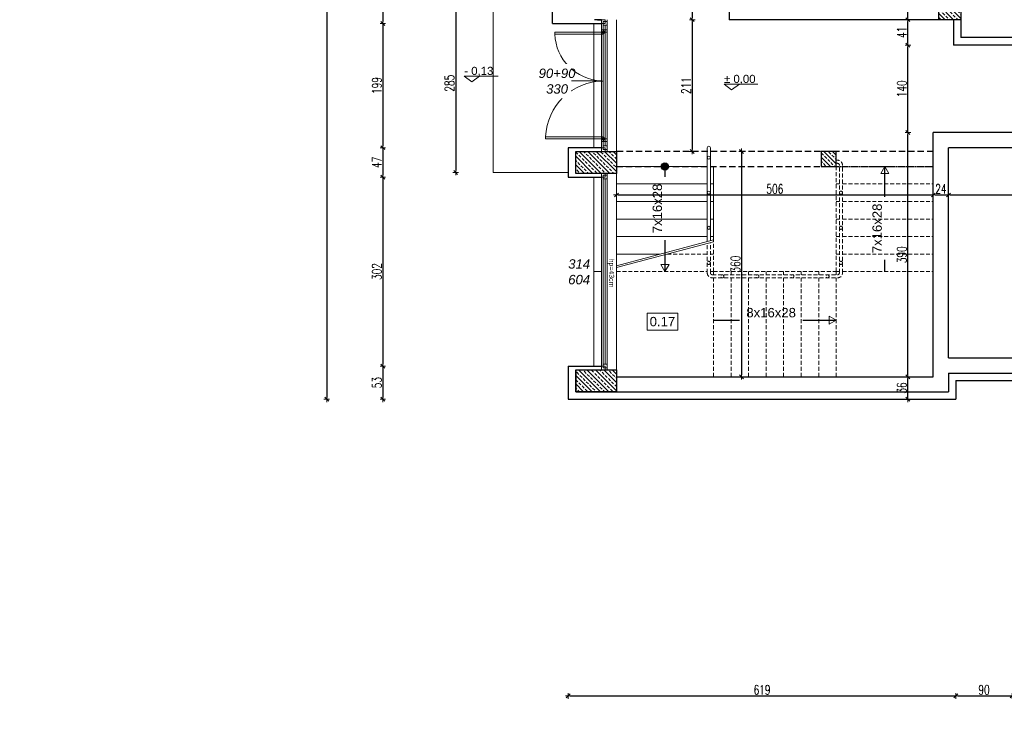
# Model space of a CAD drawing. Header units: millimetres. Extents: x 0 to 111311, y -48878 to -25280.
# Tile 126 of 244: x 86261 to 87833, y -31866 to -30755. Entities that reach past the tile are written whole.
import ezdxf

# ---------------------------------------------------------------- set-up
doc = ezdxf.new("R2010")
doc.units = ezdxf.units.MM
for name, pattern in [('ACAD_ISO07W100', [3, 0, -3]), ('BPB', [1.5, 1, -0.5]), ('DASHED2', [9.525, 6.35, -3.175])]:
    doc.linetypes.add(name, pattern=pattern)
doc.layers.get('Defpoints').update_dxf_attribs({"color": 30})
for name, color, linetype, lineweight in [('J 0.15', 40, 'Continuous', 15), ('J opisy', 7, 'Continuous', 9), ('J stolarka_okna', 144, 'Continuous', 0), ('J wymiary', 1, 'Continuous', 9), ('OPIS', 7, 'Continuous', 5), ('sciany', 252, 'Continuous', 30)]:
    doc.layers.add(name, color=color, linetype=linetype, lineweight=lineweight)
doc.styles.add('ADESK2', font='simplex', dxfattribs={"width": 0.7})
doc.styles.get("Standard").update_dxf_attribs({"font": 'arial.ttf'})
doc.dimstyles.new('1-100', dxfattribs={"dimscale": 1.5, "dimtxt": 10, "dimasz": 2, "dimexe": 1, "dimexo": 1, "dimgap": 1.5, "dimtad": 1, "dimdec": 0, "dimrnd": 0.5, "dimdsep": 46, "dimtxsty": 'ADESK2', "dimblk": 'wymiar', "dimcen": -1, "dimdle": 5, "dimse1": 1, "dimse2": 1, "dimclrd": 256, "dimclre": 256, "dimclrt": 256, "dimadec": 0, "dimazin": 0, "dimtfac": 1, "dimtdec": 0, "dimtix": 1, "dimtmove": 0, "dimatfit": 3, "dimfxl": 20, "dimfxlon": 1, "dimtolj": 1, "dimtzin": 0, "dimarcsym": 0})
pattern_1 = [(135, (20862.355, -6471.846), (-6.7351921, -6.7351921), []), (135, (20862.355, -6465.111), (-6.7351921, -6.7351921), [4.7625, -2.38125])]

# ---------------------------------------------------------------- blocks, each defined once
blk = doc.blocks.new('wymiar')
for p, q in [((1.5, 0), (-1.5, 0)), ((1.06, 1.06), (-1.06, -1.06)), ((0, 1.5), (0, -1.5))]:
    blk.add_line(p, q)
blk = doc.blocks.new('*D1460')
at = {"layer": 'Defpoints', "color": 0, "ltscale": 4}
for p in [(87213.5, -31000.1), (87719.5, -31000.1), (87719.5, -31034.7)]:
    blk.add_point(p, dxfattribs=at)
at = {"layer": 'J wymiary', "lineweight": -2}
blk.add_line((87216.5, -31034.7), (87716.5, -31034.7), dxfattribs=at)
at = {"layer": 'J wymiary', "lineweight": -2, "ltscale": 4, "xscale": 3, "yscale": 3, "zscale": 3, "rotation": 180}
blk.add_blockref('wymiar', (87213.5, -31034.7), dxfattribs=at)
at = {"layer": 'J wymiary', "lineweight": -2, "ltscale": 4, "xscale": 3, "yscale": 3, "zscale": 3}
blk.add_blockref('wymiar', (87719.5, -31034.7), dxfattribs=at)
at = {"layer": 'J wymiary', "ltscale": 4, "insert": (87466.5, -31025), "char_height": 15, "attachment_point": 5, "style": 'ADESK2'}
blk.add_mtext('\\A1;506', dxfattribs=at)
blk = doc.blocks.new('*D1461')
at = {"layer": 'Defpoints', "color": 0, "ltscale": 4}
for p in [(87743.5, -30979.3), (87719.5, -31000.1), (87743.5, -31034.7)]:
    blk.add_point(p, dxfattribs=at)
at = {"layer": 'J wymiary', "lineweight": -2}
blk.add_line((87722.5, -31034.7), (87740.5, -31034.7), dxfattribs=at)
at = {"layer": 'J wymiary', "lineweight": -2, "ltscale": 4, "xscale": 3, "yscale": 3, "zscale": 3, "rotation": 180}
blk.add_blockref('wymiar', (87719.5, -31034.7), dxfattribs=at)
at = {"layer": 'J wymiary', "lineweight": -2, "ltscale": 4, "xscale": 3, "yscale": 3, "zscale": 3}
blk.add_blockref('wymiar', (87743.5, -31034.7), dxfattribs=at)
at = {"layer": 'J wymiary', "ltscale": 4, "insert": (87731.5, -31025), "char_height": 15, "attachment_point": 5, "style": 'ADESK2'}
blk.add_mtext('\\A1;24', dxfattribs=at)
blk = doc.blocks.new('*D1462')
at = {"layer": 'Defpoints', "color": 0, "ltscale": 4}
for p in [(88249.7, -30963.2), (87743.5, -30979.3), (88249.7, -31034.7)]:
    blk.add_point(p, dxfattribs=at)
at = {"layer": 'J wymiary', "lineweight": -2}
blk.add_line((87746.5, -31034.7), (88246.7, -31034.7), dxfattribs=at)
at = {"layer": 'J wymiary', "lineweight": -2, "ltscale": 4, "xscale": 3, "yscale": 3, "zscale": 3, "rotation": 180}
blk.add_blockref('wymiar', (87743.5, -31034.7), dxfattribs=at)
at = {"layer": 'J wymiary', "lineweight": -2, "ltscale": 4, "xscale": 3, "yscale": 3, "zscale": 3}
blk.add_blockref('wymiar', (88249.7, -31034.7), dxfattribs=at)
at = {"layer": 'J wymiary', "ltscale": 4, "insert": (87996.6, -31025), "char_height": 15, "attachment_point": 5, "style": 'ADESK2'}
blk.add_mtext('\\A1;506', dxfattribs=at)
blk = doc.blocks.new('A$C518426B5')
at = {"layer": 'OPIS', "color": 251}
for p, q in [((0, 8.8), (54.2, 8.8)), ((0, 8.8), (11.9, 0)), ((11.9, 0), (24.5, 8.8))]:
    blk.add_line(p, q, dxfattribs=at)
blk = doc.blocks.new('*D1505')
at = {"layer": 'Defpoints', "color": 0, "ltscale": 4}
for p in [(87679, -31325.1), (87707.8, -31325.1), (87707.8, -31361.1)]:
    blk.add_point(p, dxfattribs=at)
at = {"layer": 'J wymiary', "lineweight": -2}
blk.add_line((87679, -31358.1), (87679, -31328.1), dxfattribs=at)
at = {"layer": 'J wymiary', "lineweight": -2, "ltscale": 4, "xscale": 3, "yscale": 3, "zscale": 3}
for p, rotation in [((87679, -31325.1), 90), ((87679, -31361.1), 270)]:
    blk.add_blockref('wymiar', p, dxfattribs=dict(at, rotation=rotation))
at = {"layer": 'J wymiary', "ltscale": 4, "insert": (87669.2, -31343.1), "char_height": 15, "attachment_point": 5, "rotation": 90, "style": 'ADESK2'}
blk.add_mtext('\\A1;36', dxfattribs=at)
blk = doc.blocks.new('*D1506')
at = {"layer": 'Defpoints', "color": 0, "ltscale": 4}
for p in [(87679, -30935.1), (87731.6, -30935.1), (87707.8, -31325.1)]:
    blk.add_point(p, dxfattribs=at)
at = {"layer": 'J wymiary', "lineweight": -2}
blk.add_line((87679, -31322.1), (87679, -30938.1), dxfattribs=at)
at = {"layer": 'J wymiary', "lineweight": -2, "ltscale": 4, "xscale": 3, "yscale": 3, "zscale": 3}
for p, rotation in [((87679, -30935.1), 90), ((87679, -31325.1), 270)]:
    blk.add_blockref('wymiar', p, dxfattribs=dict(at, rotation=rotation))
at = {"layer": 'J wymiary', "ltscale": 4, "insert": (87669.2, -31130.1), "char_height": 15, "attachment_point": 5, "rotation": 90, "style": 'ADESK2'}
blk.add_mtext('\\A1;390', dxfattribs=at)
blk = doc.blocks.new('*D1507')
at = {"layer": 'Defpoints', "color": 0, "ltscale": 4}
for p in [(87679, -30795.1), (87758.9, -30795.1), (87731.6, -30935.1)]:
    blk.add_point(p, dxfattribs=at)
at = {"layer": 'J wymiary', "lineweight": -2}
blk.add_line((87679, -30932.1), (87679, -30798.1), dxfattribs=at)
at = {"layer": 'J wymiary', "lineweight": -2, "ltscale": 4, "xscale": 3, "yscale": 3, "zscale": 3}
for p, rotation in [((87679, -30795.1), 90), ((87679, -30935.1), 270)]:
    blk.add_blockref('wymiar', p, dxfattribs=dict(at, rotation=rotation))
at = {"layer": 'J wymiary', "ltscale": 4, "insert": (87669.2, -30865.1), "char_height": 15, "attachment_point": 5, "rotation": 90, "style": 'ADESK2'}
blk.add_mtext('\\A1;140', dxfattribs=at)
blk = doc.blocks.new('*D1508')
at = {"layer": 'Defpoints', "color": 0, "ltscale": 4}
for p in [(87679, -30754.6), (87713.2, -30754.6), (87758.9, -30795.1)]:
    blk.add_point(p, dxfattribs=at)
at = {"layer": 'J wymiary', "lineweight": -2}
blk.add_line((87679, -30792.1), (87679, -30757.6), dxfattribs=at)
at = {"layer": 'J wymiary', "lineweight": -2, "ltscale": 4, "xscale": 3, "yscale": 3, "zscale": 3}
for p, rotation in [((87679, -30754.6), 90), ((87679, -30795.1), 270)]:
    blk.add_blockref('wymiar', p, dxfattribs=dict(at, rotation=rotation))
at = {"layer": 'J wymiary', "ltscale": 4, "insert": (87669.2, -30774.9), "char_height": 15, "attachment_point": 5, "rotation": 90, "style": 'ADESK2'}
blk.add_mtext('\\A1;41', dxfattribs=at)
blk = doc.blocks.new('*D1509')
at = {"layer": 'Defpoints', "color": 0, "ltscale": 4}
for p in [(87679, -30699.6), (87714.9, -30699.6), (87713.2, -30754.6)]:
    blk.add_point(p, dxfattribs=at)
at = {"layer": 'J wymiary', "lineweight": -2}
blk.add_line((87679, -30751.6), (87679, -30702.6), dxfattribs=at)
at = {"layer": 'J wymiary', "lineweight": -2, "ltscale": 4, "xscale": 3, "yscale": 3, "zscale": 3}
for p, rotation in [((87679, -30699.6), 90), ((87679, -30754.6), 270)]:
    blk.add_blockref('wymiar', p, dxfattribs=dict(at, rotation=rotation))
at = {"layer": 'J wymiary', "ltscale": 4, "insert": (87669.2, -30727.1), "char_height": 15, "attachment_point": 5, "rotation": 90, "style": 'ADESK2'}
blk.add_mtext('\\A1;55', dxfattribs=at)
blk = doc.blocks.new('*D1513')
at = {"layer": 'Defpoints', "color": 0, "ltscale": 4}
for p in [(87412.4, -30965.1), (87412.4, -31325.1), (87413.4, -31325.1)]:
    blk.add_point(p, dxfattribs=at)
at = {"layer": 'J wymiary', "lineweight": -2}
blk.add_line((87413.4, -30968.1), (87413.4, -31322.1), dxfattribs=at)
at = {"layer": 'J wymiary', "lineweight": -2, "ltscale": 4, "xscale": 3, "yscale": 3, "zscale": 3}
for p, rotation in [((87413.4, -30965.1), 90), ((87413.4, -31325.1), 270)]:
    blk.add_blockref('wymiar', p, dxfattribs=dict(at, rotation=rotation))
at = {"layer": 'J wymiary', "ltscale": 4, "insert": (87403.7, -31145.1), "char_height": 15, "attachment_point": 5, "rotation": 90, "style": 'ADESK2'}
blk.add_mtext('\\A1;360', dxfattribs=at)
blk = doc.blocks.new('*D1514')
at = {"layer": 'Defpoints', "color": 0, "ltscale": 4}
for p in [(87393.5, -30434.1), (87334.6, -30754.6), (87393.5, -30754.6)]:
    blk.add_point(p, dxfattribs=at)
at = {"layer": 'J wymiary', "lineweight": -2}
blk.add_line((87334.6, -30437.1), (87334.6, -30751.6), dxfattribs=at)
at = {"layer": 'J wymiary', "lineweight": -2, "ltscale": 4, "xscale": 3, "yscale": 3, "zscale": 3}
for p, rotation in [((87334.6, -30434.1), 90), ((87334.6, -30754.6), 270)]:
    blk.add_blockref('wymiar', p, dxfattribs=dict(at, rotation=rotation))
at = {"layer": 'J wymiary', "ltscale": 4, "insert": (87324.8, -30594.4), "char_height": 15, "attachment_point": 5, "rotation": 90, "style": 'ADESK2'}
blk.add_mtext('\\A1;321', dxfattribs=at)
blk = doc.blocks.new('*D1515')
at = {"layer": 'Defpoints', "color": 0, "ltscale": 4}
for p in [(87393.5, -30754.6), (87334.6, -30965.1), (87437.2, -30965.1)]:
    blk.add_point(p, dxfattribs=at)
at = {"layer": 'J wymiary', "lineweight": -2}
blk.add_line((87334.6, -30757.6), (87334.6, -30962.1), dxfattribs=at)
at = {"layer": 'J wymiary', "lineweight": -2, "ltscale": 4, "xscale": 3, "yscale": 3, "zscale": 3}
for p, rotation in [((87334.6, -30754.6), 90), ((87334.6, -30965.1), 270)]:
    blk.add_blockref('wymiar', p, dxfattribs=dict(at, rotation=rotation))
at = {"layer": 'J wymiary', "ltscale": 4, "insert": (87324.8, -30859.9), "char_height": 15, "attachment_point": 5, "rotation": 90, "style": 'ADESK2'}
blk.add_mtext('\\A1;211', dxfattribs=at)
blk = doc.blocks.new('*D1607')
at = {"layer": 'Defpoints', "color": 0, "ltscale": 4}
for p in [(87127.6, -30682.7), (86840.5, -30760.6), (87131.5, -30760.6)]:
    blk.add_point(p, dxfattribs=at)
at = {"layer": 'J wymiary', "lineweight": -2}
blk.add_line((86840.5, -30685.7), (86840.5, -30757.6), dxfattribs=at)
at = {"layer": 'J wymiary', "lineweight": -2, "ltscale": 4, "xscale": 3, "yscale": 3, "zscale": 3}
for p, rotation in [((86840.5, -30682.7), 90), ((86840.5, -30760.6), 270)]:
    blk.add_blockref('wymiar', p, dxfattribs=dict(at, rotation=rotation))
at = {"layer": 'J wymiary', "ltscale": 4, "insert": (86830.8, -30721.6), "char_height": 15, "attachment_point": 5, "rotation": 90, "style": 'ADESK2'}
blk.add_mtext('\\A1;78', dxfattribs=at)
blk = doc.blocks.new('*D1608')
at = {"layer": 'Defpoints', "color": 0, "ltscale": 4}
for p in [(87131.5, -30760.6), (86840.5, -30959.1), (87157.9, -30959.1)]:
    blk.add_point(p, dxfattribs=at)
at = {"layer": 'J wymiary', "lineweight": -2}
blk.add_line((86840.5, -30763.6), (86840.5, -30956.1), dxfattribs=at)
at = {"layer": 'J wymiary', "lineweight": -2, "ltscale": 4, "xscale": 3, "yscale": 3, "zscale": 3}
for p, rotation in [((86840.5, -30760.6), 90), ((86840.5, -30959.1), 270)]:
    blk.add_blockref('wymiar', p, dxfattribs=dict(at, rotation=rotation))
at = {"layer": 'J wymiary', "ltscale": 4, "insert": (86830.8, -30859.9), "char_height": 15, "attachment_point": 5, "rotation": 90, "style": 'ADESK2'}
blk.add_mtext('\\A1;199', dxfattribs=at)
blk = doc.blocks.new('*D1609')
at = {"layer": 'Defpoints', "color": 0, "ltscale": 4}
for p in [(87157.9, -30959.1), (86840.5, -31006.1), (87158.8, -31006.1)]:
    blk.add_point(p, dxfattribs=at)
at = {"layer": 'J wymiary', "lineweight": -2}
blk.add_line((86840.5, -30962.1), (86840.5, -31003.1), dxfattribs=at)
at = {"layer": 'J wymiary', "lineweight": -2, "ltscale": 4, "xscale": 3, "yscale": 3, "zscale": 3}
for p, rotation in [((86840.5, -30959.1), 90), ((86840.5, -31006.1), 270)]:
    blk.add_blockref('wymiar', p, dxfattribs=dict(at, rotation=rotation))
at = {"layer": 'J wymiary', "ltscale": 4, "insert": (86830.8, -30982.6), "char_height": 15, "attachment_point": 5, "rotation": 90, "style": 'ADESK2'}
blk.add_mtext('\\A1;47', dxfattribs=at)
blk = doc.blocks.new('*D1610')
at = {"layer": 'Defpoints', "color": 0, "ltscale": 4}
for p in [(87158.8, -31006.1), (86840.5, -31308.1), (87155.7, -31308.1)]:
    blk.add_point(p, dxfattribs=at)
at = {"layer": 'J wymiary', "lineweight": -2}
blk.add_line((86840.5, -31009.1), (86840.5, -31305.1), dxfattribs=at)
at = {"layer": 'J wymiary', "lineweight": -2, "ltscale": 4, "xscale": 3, "yscale": 3, "zscale": 3}
for p, rotation in [((86840.5, -31006.1), 90), ((86840.5, -31308.1), 270)]:
    blk.add_blockref('wymiar', p, dxfattribs=dict(at, rotation=rotation))
at = {"layer": 'J wymiary', "ltscale": 4, "insert": (86830.8, -31157.1), "char_height": 15, "attachment_point": 5, "rotation": 90, "style": 'ADESK2'}
blk.add_mtext('\\A1;302', dxfattribs=at)
blk = doc.blocks.new('*D1611')
at = {"layer": 'Defpoints', "color": 0, "ltscale": 4}
for p in [(87155.7, -31308.1), (86840.5, -31361.1), (87158.4, -31361.1)]:
    blk.add_point(p, dxfattribs=at)
at = {"layer": 'J wymiary', "lineweight": -2}
blk.add_line((86840.5, -31311.1), (86840.5, -31358.1), dxfattribs=at)
at = {"layer": 'J wymiary', "lineweight": -2, "ltscale": 4, "xscale": 3, "yscale": 3, "zscale": 3}
for p, rotation in [((86840.5, -31308.1), 90), ((86840.5, -31361.1), 270)]:
    blk.add_blockref('wymiar', p, dxfattribs=dict(at, rotation=rotation))
at = {"layer": 'J wymiary', "ltscale": 4, "insert": (86830.8, -31334.6), "char_height": 15, "attachment_point": 5, "rotation": 90, "style": 'ADESK2'}
blk.add_mtext('\\A1;53', dxfattribs=at)
blk = doc.blocks.new('*D1612')
at = {"layer": 'Defpoints', "color": 0, "ltscale": 4}
for p in [(87111.5, -27842.6), (86751, -31361.1), (87136.5, -31361.1)]:
    blk.add_point(p, dxfattribs=at)
at = {"layer": 'J wymiary', "lineweight": -2}
blk.add_line((86751, -27845.6), (86751, -31358.1), dxfattribs=at)
at = {"layer": 'J wymiary', "lineweight": -2, "ltscale": 4, "xscale": 3, "yscale": 3, "zscale": 3}
for p, rotation in [((86751, -27842.6), 90), ((86751, -31361.1), 270)]:
    blk.add_blockref('wymiar', p, dxfattribs=dict(at, rotation=rotation))
at = {"layer": 'J wymiary', "ltscale": 4, "insert": (86741.2, -29601.9), "char_height": 15, "attachment_point": 5, "rotation": 90, "style": 'ADESK2'}
blk.add_mtext('\\A1;3519', dxfattribs=at)
blk = doc.blocks.new('*D1613')
at = {"layer": 'Defpoints', "color": 0, "ltscale": 2}
for p in [(87136.5, -31361.1), (87755.5, -31361.1), (87755.5, -31835)]:
    blk.add_point(p, dxfattribs=at)
at = {"layer": 'J wymiary', "lineweight": -2}
blk.add_line((87139.5, -31835), (87752.5, -31835), dxfattribs=at)
at = {"layer": 'J wymiary', "lineweight": -2, "ltscale": 2, "xscale": 3, "yscale": 3, "zscale": 3, "rotation": 180}
blk.add_blockref('wymiar', (87136.5, -31835), dxfattribs=at)
at = {"layer": 'J wymiary', "lineweight": -2, "ltscale": 2, "xscale": 3, "yscale": 3, "zscale": 3}
blk.add_blockref('wymiar', (87755.5, -31835), dxfattribs=at)
at = {"layer": 'J wymiary', "ltscale": 2, "insert": (87446, -31825.3), "char_height": 15, "attachment_point": 5, "style": 'ADESK2'}
blk.add_mtext('\\A1;619', dxfattribs=at)
blk = doc.blocks.new('*D1614')
at = {"layer": 'Defpoints', "color": 0, "ltscale": 4}
for p in [(87845.5, -31324.2), (87755.5, -31361.1), (87845.5, -31835)]:
    blk.add_point(p, dxfattribs=at)
at = {"layer": 'J wymiary', "lineweight": -2}
blk.add_line((87758.5, -31835), (87842.5, -31835), dxfattribs=at)
at = {"layer": 'J wymiary', "lineweight": -2, "ltscale": 4, "xscale": 3, "yscale": 3, "zscale": 3, "rotation": 180}
blk.add_blockref('wymiar', (87755.5, -31835), dxfattribs=at)
at = {"layer": 'J wymiary', "lineweight": -2, "ltscale": 4, "xscale": 3, "yscale": 3, "zscale": 3}
blk.add_blockref('wymiar', (87845.5, -31835), dxfattribs=at)
at = {"layer": 'J wymiary', "ltscale": 4, "insert": (87800.5, -31825.3), "char_height": 15, "attachment_point": 5, "style": 'ADESK2'}
blk.add_mtext('\\A1;90', dxfattribs=at)
blk = doc.blocks.new('*D1620')
at = {"layer": 'Defpoints', "color": 0, "ltscale": 4}
for p in [(87136.5, -31361.1), (91835.5, -31496.1), (91835.5, -31948.7)]:
    blk.add_point(p, dxfattribs=at)
at = {"layer": 'J wymiary', "lineweight": -2}
blk.add_line((87139.5, -31948.7), (91832.5, -31948.7), dxfattribs=at)
at = {"layer": 'J wymiary', "lineweight": -2, "ltscale": 4, "xscale": 3, "yscale": 3, "zscale": 3, "rotation": 180}
blk.add_blockref('wymiar', (87136.5, -31948.7), dxfattribs=at)
at = {"layer": 'J wymiary', "lineweight": -2, "ltscale": 4, "xscale": 3, "yscale": 3, "zscale": 3}
blk.add_blockref('wymiar', (91835.5, -31948.7), dxfattribs=at)
at = {"layer": 'J wymiary', "ltscale": 4, "insert": (89486, -31939), "char_height": 15, "attachment_point": 5, "style": 'ADESK2'}
blk.add_mtext('\\A1;4699', dxfattribs=at)
blk = doc.blocks.new('*D1636')
at = {"layer": 'Defpoints', "color": 0, "ltscale": 4}
for p in [(91955.5, -30760.6), (0, -30978.1), (91914.8, -30978.1)]:
    blk.add_point(p, dxfattribs=at)
at = {"layer": 'J wymiary', "lineweight": -2}
blk.add_line((91914.8, -30763.6), (91914.8, -30975.1), dxfattribs=at)
at = {"layer": 'J wymiary', "lineweight": -2, "ltscale": 4, "xscale": 3, "yscale": 3, "zscale": 3}
for p, rotation in [((91914.8, -30760.6), 90), ((91914.8, -30978.1), 270)]:
    blk.add_blockref('wymiar', p, dxfattribs=dict(at, rotation=rotation))
at = {"layer": 'J wymiary', "ltscale": 4, "insert": (91905.1, -30869.4), "char_height": 15, "attachment_point": 5, "rotation": 90, "style": 'ADESK2'}
blk.add_mtext('\\A1;218', dxfattribs=at)
blk = doc.blocks.new('*D1640')
at = {"layer": 'Defpoints', "color": 0, "ltscale": 4}
for p in [(87089.8, -30713.8), (86956.8, -30998.6), (87089.8, -30998.6)]:
    blk.add_point(p, dxfattribs=at)
at = {"layer": 'J wymiary', "lineweight": -2}
blk.add_line((86956.8, -30716.8), (86956.8, -30995.6), dxfattribs=at)
at = {"layer": 'J wymiary', "lineweight": -2, "ltscale": 4, "xscale": 3, "yscale": 3, "zscale": 3}
for p, rotation in [((86956.8, -30713.8), 90), ((86956.8, -30998.6), 270)]:
    blk.add_blockref('wymiar', p, dxfattribs=dict(at, rotation=rotation))
at = {"layer": 'J wymiary', "ltscale": 4, "insert": (86947, -30856.2), "char_height": 15, "attachment_point": 5, "rotation": 90, "style": 'ADESK2'}
blk.add_mtext('\\A1;285', dxfattribs=at)

msp = doc.modelspace()

# ---------------------------------------------------------------- hatches: boundary and pattern name
msp.add_hatch(color=256).paths.add_polyline_path([(87290.976, -30983.262, 1), (87290.976, -30994.956, 1)])
at = {"layer": 'J opisy'}
h = msp.add_hatch(dxfattribs=at)
h.set_pattern_fill('ANSI33', color=256, scale=1.5, angle=90, style=0)
h.set_pattern_definition(pattern_1)
h.paths.add_polyline_path([(87745.976, -30727.109), (87728.476, -30727.109), (87728.476, -30699.609), (87745.976, -30699.609)])
h.paths.add_polyline_path([(87745.976, -30699.609), (87763.476, -30699.609), (87763.476, -30727.109), (87745.976, -30727.109)])
h.paths.add_polyline_path([(87745.976, -30727.109), (87763.476, -30727.109), (87763.476, -30754.609), (87745.976, -30754.609)])
h.paths.add_polyline_path([(87728.476, -30727.109), (87745.976, -30727.109), (87745.976, -30754.609), (87728.476, -30754.609)])
h = msp.add_hatch(dxfattribs=at)
h.set_pattern_fill('ANSI33', color=256, scale=1.5, angle=90, style=0)
h.set_pattern_definition(pattern_1)
h.paths.add_polyline_path([(87213.476, -30965.109), (87148.476, -30965.109), (87148.476, -31000.109), (87213.476, -31000.109)])
h = msp.add_hatch(dxfattribs=at)
h.set_pattern_fill('ANSI33', color=256, scale=1.5, angle=90, style=0)
h.set_pattern_definition(pattern_1)
h.paths.add_polyline_path([(87540.476, -30989.109), (87540.476, -30965.109), (87564.476, -30965.109), (87564.476, -30989.109)])
h = msp.add_hatch(dxfattribs=at)
h.set_pattern_fill('ANSI33', color=256, scale=1.5, angle=90, style=0)
h.set_pattern_definition(pattern_1)
h.paths.add_polyline_path([(87213.476, -31314.11), (87148.476, -31314.11), (87148.476, -31349.11), (87213.476, -31349.11)])

# ---------------------------------------------------------------- linework, layer by layer
for p, q in [((87189.476, -30754.609), (87178.476, -30754.609)), ((87183.476, -30754.609), (87189.476, -30754.609)), ((87189.476, -30754.609), (87183.476, -30754.609)), ((87189.476, -30754.609), (87183.476, -30754.609)), ((87290.976, -30989.109), (87290.976, -31157.109)), ((87641.976, -31157.109), (87641.976, -30989.109)), ((87368.476, -31234.609), (87564.476, -31234.609)), ((87148.476, -31314.109), (87148.476, -31349.109)), ((87148.476, -31314.109), (87213.476, -31314.109)), ((87213.476, -31314.109), (87213.476, -31325.109))]:
    msp.add_line(p, q)
at = {"linetype": 'ACAD_ISO07W100'}
msp.add_line((87564.476, -30989.109), (87719.476, -30989.109), dxfattribs=at)
msp.add_lwpolyline([(87148.476, -30999.609), (87148.476, -30965.609)])
at = {"linetype": 'BPB', "ltscale": 10}
msp.add_lwpolyline([(87719.476, -30989.109), (87719.476, -30965.109), (87213.476, -30965.109), (87213.476, -30989.109)], close=True, dxfattribs=at)
msp.add_circle((87290.976, -30989.109), 5.847)
at = {"layer": 'J 0.15', "lineweight": 5}
for p, q in [((87016.476, -30713.78), (87016.476, -30998.605)), ((87016.476, -30998.605), (87136.476, -30998.605))]:
    msp.add_line(p, q, dxfattribs=at)
at = {"layer": 'J 0.15'}
for p, q in [((87358.476, -31108.928), (87358.476, -30959.109)), ((87363.476, -31107.592), (87363.476, -30959.109)), ((87213.476, -30989.109), (87358.476, -30989.109)), ((87363.476, -30989.109), (87368.476, -30989.109)), ((87368.476, -31106.257), (87368.476, -30989.109)), ((87363.476, -31017.109), (87368.476, -31017.109)), ((87363.476, -31045.109), (87368.476, -31045.109)), ((87363.476, -31073.109), (87368.476, -31073.109)), ((87363.476, -31101.109), (87368.476, -31101.109)), ((87213.476, -31129.109), (87282.92, -31129.109))]:
    msp.add_line(p, q, dxfattribs=at)
at = {"layer": 'J 0.15', "linetype": 'DASHED2'}
for p, q in [((87564.476, -30979.109), (87566.476, -30979.109)), ((87564.476, -30984.109), (87566.476, -30984.109)), ((87569.476, -31159.109), (87569.476, -30987.109)), ((87574.476, -31159.109), (87574.476, -30987.109)), ((87368.476, -31157.109), (87368.476, -30989.109)), ((87564.476, -31157.109), (87564.476, -30989.109)), ((87564.476, -31157.109), (87564.476, -30989.109)), ((87564.476, -31017.109), (87569.476, -31017.109)), ((87574.476, -31017.109), (87719.476, -31017.109)), ((87564.476, -31045.109), (87569.476, -31045.109)), ((87564.476, -31073.109), (87569.476, -31073.109)), ((87358.476, -31159.109), (87358.476, -31112.033)), ((87363.476, -31159.109), (87363.476, -31110.698)), ((87368.476, -31157.109), (87368.476, -31109.362)), ((87564.476, -31101.109), (87569.476, -31101.109)), ((87294.545, -31129.109), (87358.476, -31129.109)), ((87363.476, -31129.109), (87368.476, -31129.109)), ((87564.476, -31129.109), (87569.476, -31129.109)), ((87213.476, -31157.109), (87358.476, -31157.109)), ((87363.476, -31157.109), (87368.476, -31157.109)), ((87368.476, -31157.109), (87564.476, -31157.109)), ((87368.476, -31162.109), (87368.476, -31157.109)), ((87396.476, -31162.109), (87396.476, -31157.109)), ((87424.476, -31162.109), (87424.476, -31157.109)), ((87452.476, -31162.109), (87452.476, -31157.109)), ((87480.476, -31162.109), (87480.476, -31157.109)), ((87508.476, -31162.109), (87508.476, -31157.109)), ((87536.476, -31162.109), (87536.476, -31157.109)), ((87564.476, -31157.109), (87569.476, -31157.109)), ((87564.476, -31162.109), (87564.476, -31157.109)), ((87564.476, -31162.109), (87564.476, -31157.109)), ((87574.476, -31157.109), (87719.476, -31157.109)), ((87366.476, -31162.109), (87566.476, -31162.109)), ((87366.476, -31167.109), (87566.476, -31167.109)), ((87368.476, -31325.109), (87368.476, -31167.109)), ((87396.476, -31325.109), (87396.476, -31167.109)), ((87536.476, -31325.109), (87536.476, -31167.109)), ((87564.476, -31325.109), (87564.476, -31167.109)), ((87564.476, -31325.109), (87564.476, -31180.109))]:
    msp.add_line(p, q, dxfattribs=at)
at = {"layer": 'J 0.15'}
for centre in [(87360.976, -30975.109), (87360.976, -31031.109), (87360.976, -31087.109)]:
    msp.add_circle(centre, 2.5, dxfattribs=at)
at = {"layer": 'J 0.15', "linetype": 'DASHED2'}
for centre in [(87571.976, -31031.109), (87571.976, -31087.109), (87360.976, -31143.109), (87571.976, -31143.109), (87382.476, -31164.609), (87438.476, -31164.609), (87494.476, -31164.609), (87550.476, -31164.609)]:
    msp.add_circle(centre, 2.5, dxfattribs=at)
at = {"layer": 'J 0.15'}
msp.add_arc((87360.976, -30959.109), 2.5, 0, 180, dxfattribs=at)
at = {"layer": 'J 0.15', "linetype": 'DASHED2'}
for centre, radius, start, end in [((87566.476, -30987.109), 8, 0, 90), ((87566.476, -30987.109), 3, 0, 90), ((87366.476, -31159.109), 8, 180, 270), ((87366.476, -31159.109), 3, 180, 270), ((87566.476, -31159.109), 3, 270, 0), ((87566.476, -31159.109), 8, 270, 0)]:
    msp.add_arc(centre, radius, start, end, dxfattribs=at)
at = {"layer": 'J opisy'}
for p, q in [((87188.977, -30852.507), (87102.977, -30852.507)), ((87189.476, -31157.109), (87134.476, -31157.109))]:
    msp.add_line(p, q, dxfattribs=at)
for points in [[(87641.976, -30989.109), (87648.472, -31000.359), (87635.481, -31000.359)], [(87290.976, -31157.109), (87284.481, -31145.859), (87297.472, -31145.859)], [(87564.476, -31234.609), (87553.226, -31241.104), (87553.226, -31228.114)]]:
    msp.add_lwpolyline(points, close=True, dxfattribs=at)
at = {"layer": 'J stolarka_okna', "linetype": 'Continuous', "lineweight": 9}
for p, q in [((87177.476, -30760.609), (87177.476, -30959.109)), ((87189.476, -30760.609), (87189.476, -30754.609)), ((87189.476, -30965.109), (87189.476, -30760.609)), ((87192.476, -30763.609), (87192.476, -30959.109)), ((87195.476, -30763.609), (87195.476, -30956.109)), ((87198.476, -30754.609), (87198.476, -30965.109)), ((87213.476, -30754.609), (87213.476, -30965.11)), ((87198.476, -30770.676), (87188.976, -30770.676)), ((87192.976, -30774.676), (87192.976, -30770.676)), ((87198.476, -30774.676), (87192.976, -30774.676)), ((87198.476, -30949.042), (87188.976, -30949.042)), ((87198.476, -30945.042), (87192.976, -30945.042)), ((87192.976, -30945.042), (87192.976, -30949.042)), ((87189.476, -30965.109), (87189.476, -30959.109)), ((87195.476, -30965.109), (87189.476, -30965.109)), ((87189.476, -31006.109), (87189.476, -31000.109)), ((87189.476, -31000.109), (87189.476, -31314.109)), ((87192.476, -31003.109), (87192.476, -31305.109)), ((87198.476, -31000.109), (87198.476, -31314.109)), ((87213.476, -30989.109), (87213.476, -31325.109)), ((87213.476, -31000.109), (87213.476, -31314.11)), ((87177.476, -31006.109), (87177.476, -31308.109)), ((87195.476, -31009.109), (87195.476, -31305.109)), ((87189.476, -31308.109), (87189.476, -31314.109))]:
    msp.add_line(p, q, dxfattribs=at)
for points in [[(87189.476, -30754.609), (87189.476, -30760.609), (87195.476, -30760.609), (87195.476, -30754.609)], [(87192.476, -30757.609), (87192.476, -30763.609), (87198.476, -30763.609), (87198.476, -30757.609)], [(87192.976, -30777.676), (87115.101, -30777.676), (87115.101, -30774.676), (87192.976, -30774.676)], [(87192.976, -30942.042), (87100.453, -30942.042), (87100.453, -30944.995), (87192.976, -30945.042)], [(87189.476, -30965.109), (87189.476, -30959.109), (87195.476, -30959.109), (87195.476, -30965.109)], [(87192.476, -30962.109), (87192.476, -30956.109), (87198.476, -30956.109), (87198.476, -30962.109)], [(87189.476, -31000.109), (87189.476, -31006.109), (87195.476, -31006.109), (87195.476, -31000.109)], [(87192.476, -31003.109), (87192.476, -31009.109), (87198.476, -31009.109), (87198.476, -31003.109)], [(87189.476, -31314.109), (87189.476, -31308.109), (87195.476, -31308.109), (87195.476, -31314.109)], [(87192.476, -31311.109), (87192.476, -31305.109), (87198.476, -31305.109), (87198.476, -31311.109)]]:
    msp.add_lwpolyline(points, close=True, dxfattribs=at)
msp.add_lwpolyline([(87195.476, -31308.109), (87195.476, -31314.109), (87189.476, -31314.109), (87189.476, -31308.109)], dxfattribs=at)
for centre in [(87192.976, -30774.676), (87192.976, -30945.042)]:
    msp.add_circle(centre, 2, dxfattribs=at)
for centre, radius, start, end in [((87192.976, -30774.676), 77.933, 182.205975, 267.058084), ((87192.872, -30945.079), 92.469, 89.935558, 178.117908)]:
    msp.add_arc(centre, radius, start, end, dxfattribs=at)
at = {"layer": 'OPIS'}
msp.add_lwpolyline([(87311.318, -31250.498), (87262.568, -31250.498), (87262.568, -31223.623), (87311.318, -31223.623)], close=True, dxfattribs=at)
at = {"layer": 'sciany'}
for p, q in [((87393.476, -30434.109), (87393.476, -30754.609)), ((87111.476, -30760.609), (87111.476, -30682.658)), ((87111.476, -30760.609), (87189.476, -30760.609)), ((87751.476, -30754.609), (87393.476, -30754.609)), ((87751.476, -30754.609), (87751.476, -30795.109)), ((87763.476, -30754.609), (87763.476, -30783.109)), ((88156.476, -30783.109), (87763.476, -30783.109)), ((88183.476, -30795.109), (87751.476, -30795.109)), ((88281.726, -30935.109), (87719.476, -30935.109)), ((87719.476, -31325.109), (87719.476, -30935.109)), ((87189.476, -30959.109), (87136.476, -30959.109)), ((87136.476, -30959.109), (87136.476, -31006.109)), ((88249.726, -30959.109), (87743.476, -30959.109)), ((87743.476, -31295.109), (87743.476, -30959.109)), ((87136.476, -31006.109), (87189.476, -31006.109)), ((87743.476, -31295.109), (87845.476, -31295.109)), ((87136.476, -31308.109), (87136.476, -31361.109)), ((87136.476, -31308.109), (87136.476, -31361.109)), ((87136.476, -31308.109), (87189.476, -31308.109)), ((87213.476, -31325.109), (87719.476, -31325.109)), ((87743.476, -31319.109), (87845.476, -31319.109)), ((87743.476, -31319.109), (87743.476, -31349.109)), ((87755.476, -31331.109), (87845.476, -31331.109)), ((87755.476, -31331.109), (87755.476, -31361.109)), ((87148.476, -31349.109), (87743.476, -31349.109)), ((87136.476, -31361.109), (87755.476, -31361.109))]:
    msp.add_line(p, q, dxfattribs=at)
for points in [[(87763.476, -30754.609), (87728.476, -30754.609), (87728.476, -30699.609), (87763.476, -30699.609)], [(87213.476, -30965.109), (87213.476, -31000.109), (87148.476, -31000.109), (87148.476, -30965.109)], [(87540.476, -30989.109), (87564.476, -30989.109), (87564.476, -30965.109), (87540.476, -30965.109)], [(87213.476, -31314.11), (87213.476, -31349.11), (87148.476, -31349.11), (87148.476, -31314.11)]]:
    msp.add_lwpolyline(points, close=True, dxfattribs=at)

# ---------------------------------------------------------------- block references
for p in [(86970.54, -30853.753), (87385.263, -30866.549)]:
    msp.add_blockref('A$C518426B5', p)

# ---------------------------------------------------------------- texts
at = {"char_height": 13, "width": 192.1242, "attachment_point": 1}
for s, insert in [('{\\fArial|b0|i0|c238|p34;- 0,13}', (86970.562, -30829.905)), ('{\\fArial|b0|i0|c238|p34;%%P 0,00}', (87385.284, -30842.701))]:
    msp.add_mtext(s, dxfattribs=dict(at, insert=insert))
at = {"layer": 'J opisy', "insert": (87204.643, -31159.293), "char_height": 8, "width": 72.5, "attachment_point": 5, "rotation": 270, "line_spacing_factor": 0.771429}
msp.add_mtext('\\pxsm1;{\\W0.9;hp=43cm}', dxfattribs=at)
at = {"layer": 'OPIS', "insert": (87286.943, -31237.06), "char_height": 15, "width": 48.75, "attachment_point": 5, "line_spacing_factor": 0.857143}
msp.add_mtext('0.17', dxfattribs=at)

# ---------------------------------------------------------------- dimensions: what is measured, and where the dimension line sits
at = {"layer": 'J wymiary'}
for base, p1, p2, picture, middle in [((86750.983778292, -31361.109006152), (87111.476349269, -27842.609006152), (87136.476334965, -31361.109006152), '*D1612', (86741.233778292, -29601.859006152)), ((87334.557240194, -30754.609006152), (87393.476349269, -30434.109006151), (87393.476349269, -30754.609006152), '*D1514', (87324.807240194, -30594.359006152)), ((86840.521, -30760.609), (87127.579, -30682.658), (87131.45, -30760.609), '*D1607', (86830.771, -30721.634)), ((87678.955, -30699.609), (87713.173, -30754.609), (87714.946, -30699.609), '*D1509', (87669.205, -30727.109)), ((86956.773, -30998.605), (87089.768, -30713.78), (87089.768, -30998.605), '*D1640', (86947.023, -30856.192)), ((87334.5572402, -30965.1090065), (87393.4763493, -30754.6090062), (87437.2453958, -30965.1090065), '*D1515', (87324.8072402, -30859.8590063)), ((87678.954965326, -30754.609006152), (87758.859186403, -30795.109006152), (87713.17309086, -30754.609006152), '*D1508', (87669.204965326, -30774.859006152)), ((91914.843, -30978.11), (91955.476, -30760.609), (0, -30978.11), '*D1636', (91905.093, -30869.359)), ((86840.5209, -30959.1094), (87131.4502, -30760.609), (87157.8924, -30959.1094), '*D1608', (86830.7709, -30859.8592)), ((87678.955, -30795.109), (87731.641, -30935.109), (87758.859, -30795.109), '*D1507', (87669.205, -30865.109)), ((87678.955, -30935.109), (87707.819, -31325.109), (87731.641, -30935.109), '*D1506', (87669.205, -31130.109)), ((86840.521, -31006.109), (87157.892, -30959.109), (87158.8, -31006.109), '*D1609', (86830.771, -30982.609)), ((86840.521, -31308.109), (87158.8, -31006.109), (87155.679, -31308.109), '*D1610', (86830.771, -31157.109)), ((86840.521, -31361.109), (87155.679, -31308.109), (87158.4, -31361.109), '*D1611', (86830.771, -31334.609)), ((87678.955, -31325.109), (87707.819, -31361.109), (87707.819, -31325.109), '*D1505', (87669.205, -31343.109))]:
    dim = msp.add_linear_dim(base=base, p1=p1, p2=p2, angle=90, dimstyle='1-100', override={"dimblk": 'wymiar'}, dxfattribs=at)
    dim.commit()
    dim.dimension.update_dxf_attribs({"geometry": picture, "text_midpoint": middle})
for base, p1, p2, picture, middle in [((88249.726, -31034.73), (87743.476, -30979.332), (88249.726, -30963.224), '*D1462', (87996.601, -31024.98)), ((87743.476, -31034.73), (87719.476, -31000.109), (87743.476, -30979.332), '*D1461', (87731.476, -31024.98)), ((87845.476, -31835.008), (87755.476, -31361.109), (87845.476, -31324.176), '*D1614', (87800.476, -31825.258)), ((87755.476, -31835.008), (87136.476, -31361.109), (87755.476, -31361.109), '*D1613', (87445.976, -31825.258)), ((91835.476, -31948.711), (87136.476, -31361.109), (91835.476, -31496.109), '*D1620', (89485.976, -31938.961))]:
    dim = msp.add_linear_dim(base=base, p1=p1, p2=p2, dimstyle='1-100', override={"dimblk": 'wymiar'}, dxfattribs=at)
    dim.commit()
    dim.dimension.update_dxf_attribs({"geometry": picture, "text_midpoint": middle})

# ---------------------------------------------------------------- next in the draw order: texts
at = {"layer": 'J opisy', "char_height": 15, "attachment_point": 5, "bg_fill": 2}
for s, insert, width in [('{\\fArial|b0|i1|c238|p18;90+90\\P330}', (87118.693, -30852.882), 30.20626), ('{\\fArial|b0|i1|c238|p18;314\\P604}', (87153.991, -31157.485), 30.20626), ('{\\fArial|b0|i0|c238|p34;8x16x28}', (87460.523, -31222.736), 85.22639)]:
    msp.add_mtext(s, dxfattribs=dict(at, insert=insert, width=width))
at = {"layer": 'J opisy', "char_height": 15, "width": 85.22639, "attachment_point": 5, "rotation": 90, "bg_fill": 2}
for insert in [(87278.852, -31056.243), (87629.852, -31088.051)]:
    msp.add_mtext('{\\fArial|b0|i0|c238|p34;7x16x28}', dxfattribs=dict(at, insert=insert))

# ---------------------------------------------------------------- next in the draw order: linework, layer by layer
at = {"layer": 'J 0.15'}
for p, q in [((87213.476, -31017.109), (87358.476, -31017.109)), ((87213.476, -31045.109), (87358.476, -31045.109)), ((87213.476, -31073.109), (87358.476, -31073.109)), ((87213.476, -31101.109), (87358.476, -31101.109)), ((87368.476, -31106.257), (87213.476, -31147.657)), ((87368.476, -31109.362), (87213.476, -31150.762))]:
    msp.add_line(p, q, dxfattribs=at)
at = {"layer": 'J 0.15', "linetype": 'DASHED2'}
for p, q in [((87574.476, -31045.109), (87719.476, -31045.109)), ((87574.476, -31073.109), (87719.476, -31073.109)), ((87574.476, -31101.109), (87719.476, -31101.109)), ((87574.476, -31129.109), (87719.476, -31129.109)), ((87424.476, -31325.109), (87424.476, -31167.109)), ((87452.476, -31325.109), (87452.476, -31167.109)), ((87480.476, -31325.109), (87480.476, -31167.109)), ((87508.476, -31325.109), (87508.476, -31167.109))]:
    msp.add_line(p, q, dxfattribs=at)

# ---------------------------------------------------------------- next in the draw order: dimensions: what is measured, and where the dimension line sits
at = {"layer": 'J wymiary'}
dim = msp.add_linear_dim(base=(87413.445, -31325.109), p1=(87412.364, -30965.109), p2=(87412.364, -31325.109), angle=90, dimstyle='1-100', override={"dimblk": 'wymiar'}, dxfattribs=at)
dim.commit()
dim.dimension.update_dxf_attribs({"geometry": '*D1513', "text_midpoint": (87403.695, -31145.109)})
dim = msp.add_linear_dim(base=(87719.476, -31034.73), p1=(87213.476, -31000.109), p2=(87719.476, -31000.109), dimstyle='1-100', override={"dimblk": 'wymiar'}, dxfattribs=at)
dim.commit()
dim.dimension.update_dxf_attribs({"geometry": '*D1460', "text_midpoint": (87466.476, -31024.98)})

doc.saveas('drawing.dxf')
